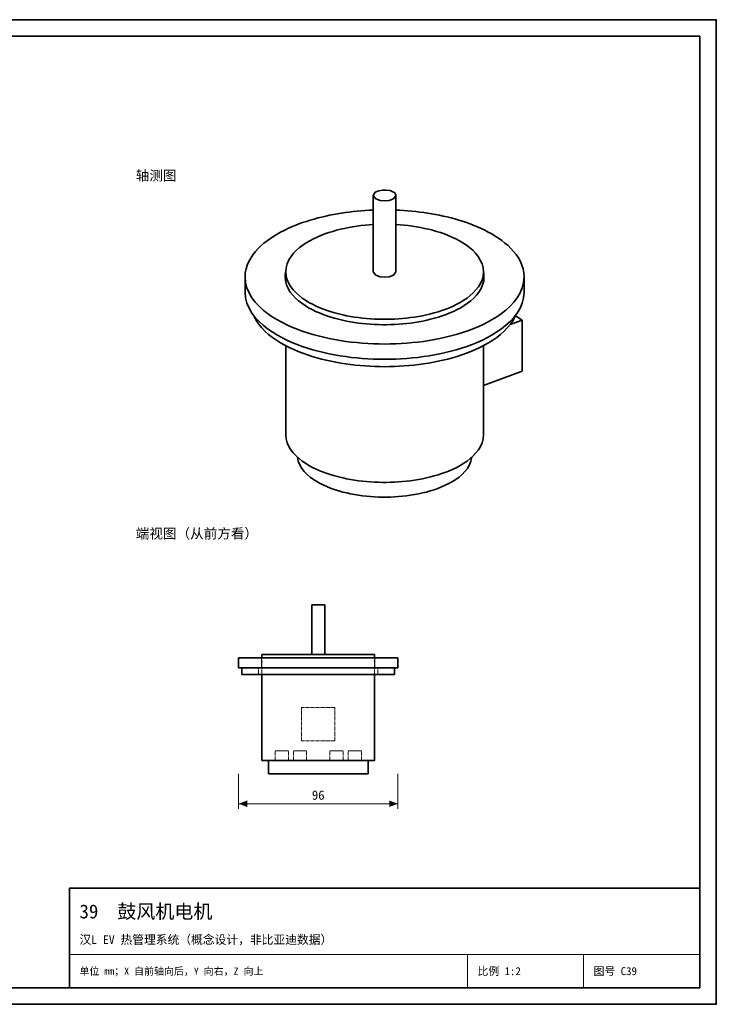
# Model space of a CAD drawing. Header units: millimetres. Extents: x 0 to 420, y 0 to 297.
# Tile 2 of 2: x 210 to 420, y 0 to 297. Entities that reach past the tile are written whole.
import ezdxf
from ezdxf.enums import TextEntityAlignment as Align

# ---------------------------------------------------------------- set-up
doc = ezdxf.new("R2010")
doc.units = ezdxf.units.MM
doc.linetypes.add('DASHED', pattern=[1.524, 1.27, -0.254])
for name, color, linetype, lineweight, true_color in [('DIM', 7, 'Continuous', 18, 0x1e5aa0), ('FRAME', 7, 'Continuous', 35, 0x3c3c3c), ('HIDDEN', 7, 'DASHED', 13, 0x969696), ('OUTLINE', 7, 'Continuous', 35, 0x141414), ('TEXT', 7, 'Continuous', 18, 0x141414), ('THIN', 7, 'Continuous', 13, 0x6e6e6e)]:
    doc.layers.add(name, color=color, linetype=linetype, lineweight=lineweight, true_color=true_color)
doc.styles.add('ZH', font='simsun.ttc')

msp = doc.modelspace()

# ---------------------------------------------------------------- hatches: boundary and pattern name
at = {"layer": 'DIM'}
for points in [[(276, 60.5), (278.6, 59.51), (278.6, 61.49)], [(324, 60.5), (321.4, 61.49), (321.4, 59.51)]]:
    msp.add_hatch(color=7, dxfattribs=at).paths.add_polyline_path(points)

# ---------------------------------------------------------------- linework, layer by layer
for points in [[(276, 69.5), (276, 59)], [(324, 69.5), (324, 59)], [(276, 60.5), (324, 60.5)]]:
    msp.add_lwpolyline(points, dxfattribs=at)
at = {"layer": 'FRAME'}
for points in [[(0, 0), (420, 0), (420, 297), (0, 297)], [(5, 5), (415, 5), (415, 292), (5, 292)], [(225, 5), (415, 5), (415, 35), (225, 35)]]:
    msp.add_lwpolyline(points, close=True, dxfattribs=at)
at = {"layer": 'HIDDEN'}
for points in [[(300, 120.5), (299.68, 120.5), (299.35, 120.5), (299.03, 120.5), (298.7, 120.5), (298.38, 120.5), (298.05, 120.5)], [(301.95, 120.5), (301.62, 120.5), (301.3, 120.5), (300.98, 120.5), (300.65, 120.5), (300.32, 120.5), (300, 120.5)], [(300, 104.5), (298.8, 104.5), (297.6, 104.5), (296.4, 104.5), (295.2, 104.5), (294, 104.5), (292.8, 104.5), (291.6, 104.5), (290.4, 104.5), (289.2, 104.5), (288, 104.5), (286.8, 104.5), (285.6, 104.5), (284.4, 104.5), (283.2, 104.5), (282, 104.5), (280.8, 104.5), (279.6, 104.5), (278.4, 104.5), (277.2, 104.5), (276, 104.5)], [(300, 104.5), (298.78, 104.5), (297.56, 104.5), (296.34, 104.5), (295.11, 104.5), (293.89, 104.5), (292.67, 104.5), (291.45, 104.5), (290.23, 104.5), (289.01, 104.5), (287.79, 104.5), (286.56, 104.5), (285.34, 104.5), (284.12, 104.5), (282.9, 104.5)], [(282.9, 104.5), (284.12, 104.5), (285.34, 104.5), (286.56, 104.5), (287.79, 104.5), (289.01, 104.5), (290.23, 104.5), (291.45, 104.5), (292.67, 104.5), (293.89, 104.5), (295.11, 104.5), (296.34, 104.5), (297.56, 104.5), (298.78, 104.5), (300, 104.5), (301.22, 104.5), (302.44, 104.5), (303.66, 104.5), (304.89, 104.5), (306.11, 104.5), (307.33, 104.5), (308.55, 104.5), (309.77, 104.5), (310.99, 104.5), (312.21, 104.5), (313.44, 104.5), (314.66, 104.5), (315.88, 104.5), (317.1, 104.5)], [(282.9, 101.5), (282.9, 104.5)], [(300, 105.5), (298.79, 105.5), (297.57, 105.5), (296.36, 105.5), (295.14, 105.5), (293.93, 105.5), (292.71, 105.5), (291.5, 105.5), (290.29, 105.5), (289.07, 105.5), (287.86, 105.5), (286.64, 105.5), (285.43, 105.5), (284.21, 105.5), (283, 105.5)], [(283, 99.5), (283, 104.5)], [(300, 105.5), (299.68, 105.5), (299.35, 105.5), (299.03, 105.5), (298.7, 105.5), (298.38, 105.5), (298.05, 105.5)], [(298.05, 105.5), (298.7, 105.5), (299.35, 105.5), (300, 105.5), (300.65, 105.5), (301.3, 105.5), (301.95, 105.5)], [(317, 105.5), (315.79, 105.5), (314.57, 105.5), (313.36, 105.5), (312.14, 105.5), (310.93, 105.5), (309.71, 105.5), (308.5, 105.5), (307.29, 105.5), (306.07, 105.5), (304.86, 105.5), (303.64, 105.5), (302.43, 105.5), (301.21, 105.5), (300, 105.5)], [(301.95, 105.5), (301.62, 105.5), (301.3, 105.5), (300.98, 105.5), (300.65, 105.5), (300.32, 105.5), (300, 105.5)], [(324, 104.5), (322.8, 104.5), (321.6, 104.5), (320.4, 104.5), (319.2, 104.5), (318, 104.5), (316.8, 104.5), (315.6, 104.5), (314.4, 104.5), (313.2, 104.5), (312, 104.5), (310.8, 104.5), (309.6, 104.5), (308.4, 104.5), (307.2, 104.5), (306, 104.5), (304.8, 104.5), (303.6, 104.5), (302.4, 104.5), (301.2, 104.5), (300, 104.5)], [(317.1, 104.5), (315.88, 104.5), (314.66, 104.5), (313.44, 104.5), (312.21, 104.5), (310.99, 104.5), (309.77, 104.5), (308.55, 104.5), (307.33, 104.5), (306.11, 104.5), (304.89, 104.5), (303.66, 104.5), (302.44, 104.5), (301.22, 104.5), (300, 104.5)], [(317, 99.5), (317, 104.5)], [(317.1, 101.5), (317.1, 104.5)], [(300, 101.5), (298.8, 101.5), (297.6, 101.5), (296.4, 101.5), (295.2, 101.5), (294, 101.5), (292.8, 101.5), (291.6, 101.5), (290.4, 101.5), (289.2, 101.5), (288, 101.5), (286.8, 101.5), (285.6, 101.5), (284.4, 101.5), (283.2, 101.5), (282, 101.5), (280.8, 101.5), (279.6, 101.5), (278.4, 101.5), (277.2, 101.5), (276, 101.5)], [(300, 101.5), (298.79, 101.5), (297.58, 101.5), (296.37, 101.5), (295.16, 101.5), (293.95, 101.5), (292.74, 101.5), (291.53, 101.5), (290.32, 101.5), (289.11, 101.5), (287.89, 101.5), (286.68, 101.5), (285.47, 101.5), (284.26, 101.5), (283.05, 101.5), (281.84, 101.5), (280.63, 101.5), (279.42, 101.5), (278.21, 101.5), (277, 101.5)], [(277, 101.5), (278.21, 101.5), (279.42, 101.5), (280.63, 101.5), (281.84, 101.5), (283.05, 101.5), (284.26, 101.5), (285.47, 101.5), (286.68, 101.5), (287.89, 101.5), (289.11, 101.5), (290.32, 101.5), (291.53, 101.5), (292.74, 101.5), (293.95, 101.5), (295.16, 101.5), (296.37, 101.5), (297.58, 101.5), (298.79, 101.5), (300, 101.5), (301.21, 101.5), (302.42, 101.5), (303.63, 101.5), (304.84, 101.5), (306.05, 101.5), (307.26, 101.5), (308.47, 101.5), (309.68, 101.5), (310.89, 101.5), (312.11, 101.5), (313.32, 101.5), (314.53, 101.5), (315.74, 101.5), (316.95, 101.5), (318.16, 101.5), (319.37, 101.5), (320.58, 101.5), (321.79, 101.5), (323, 101.5)], [(300, 101.5), (298.8, 101.5), (297.6, 101.5), (296.4, 101.5), (295.2, 101.5), (294, 101.5), (292.8, 101.5), (291.6, 101.5), (290.4, 101.5), (289.2, 101.5), (288, 101.5), (286.8, 101.5), (285.6, 101.5), (284.4, 101.5), (283.2, 101.5), (282, 101.5)], [(282, 101.5), (283.2, 101.5), (284.4, 101.5), (285.6, 101.5), (286.8, 101.5), (288, 101.5), (289.2, 101.5), (290.4, 101.5), (291.6, 101.5), (292.8, 101.5), (294, 101.5), (295.2, 101.5), (296.4, 101.5), (297.6, 101.5), (298.8, 101.5), (300, 101.5), (301.2, 101.5), (302.4, 101.5), (303.6, 101.5), (304.8, 101.5), (306, 101.5), (307.2, 101.5), (308.4, 101.5), (309.6, 101.5), (310.8, 101.5), (312, 101.5), (313.2, 101.5), (314.4, 101.5), (315.6, 101.5), (316.8, 101.5), (318, 101.5)], [(282, 99.5), (282, 101.5)], [(300, 101.5), (298.78, 101.5), (297.56, 101.5), (296.34, 101.5), (295.11, 101.5), (293.89, 101.5), (292.67, 101.5), (291.45, 101.5), (290.23, 101.5), (289.01, 101.5), (287.79, 101.5), (286.56, 101.5), (285.34, 101.5), (284.12, 101.5), (282.9, 101.5)], [(282.9, 101.5), (284.12, 101.5), (285.34, 101.5), (286.56, 101.5), (287.79, 101.5), (289.01, 101.5), (290.23, 101.5), (291.45, 101.5), (292.67, 101.5), (293.89, 101.5), (295.11, 101.5), (296.34, 101.5), (297.56, 101.5), (298.78, 101.5), (300, 101.5), (301.22, 101.5), (302.44, 101.5), (303.66, 101.5), (304.89, 101.5), (306.11, 101.5), (307.33, 101.5), (308.55, 101.5), (309.77, 101.5), (310.99, 101.5), (312.21, 101.5), (313.44, 101.5), (314.66, 101.5), (315.88, 101.5), (317.1, 101.5)], [(324, 101.5), (322.8, 101.5), (321.6, 101.5), (320.4, 101.5), (319.2, 101.5), (318, 101.5), (316.8, 101.5), (315.6, 101.5), (314.4, 101.5), (313.2, 101.5), (312, 101.5), (310.8, 101.5), (309.6, 101.5), (308.4, 101.5), (307.2, 101.5), (306, 101.5), (304.8, 101.5), (303.6, 101.5), (302.4, 101.5), (301.2, 101.5), (300, 101.5)], [(317.1, 101.5), (315.88, 101.5), (314.66, 101.5), (313.44, 101.5), (312.21, 101.5), (310.99, 101.5), (309.77, 101.5), (308.55, 101.5), (307.33, 101.5), (306.11, 101.5), (304.89, 101.5), (303.66, 101.5), (302.44, 101.5), (301.22, 101.5), (300, 101.5)], [(323, 101.5), (321.79, 101.5), (320.58, 101.5), (319.37, 101.5), (318.16, 101.5), (316.95, 101.5), (315.74, 101.5), (314.53, 101.5), (313.32, 101.5), (312.11, 101.5), (310.89, 101.5), (309.68, 101.5), (308.47, 101.5), (307.26, 101.5), (306.05, 101.5), (304.84, 101.5), (303.63, 101.5), (302.42, 101.5), (301.21, 101.5), (300, 101.5)], [(318, 101.5), (316.8, 101.5), (315.6, 101.5), (314.4, 101.5), (313.2, 101.5), (312, 101.5), (310.8, 101.5), (309.6, 101.5), (308.4, 101.5), (307.2, 101.5), (306, 101.5), (304.8, 101.5), (303.6, 101.5), (302.4, 101.5), (301.2, 101.5), (300, 101.5)], [(318, 99.5), (318, 101.5)], [(300, 99.5), (298.79, 99.5), (297.58, 99.5), (296.37, 99.5), (295.16, 99.5), (293.95, 99.5), (292.74, 99.5), (291.53, 99.5), (290.32, 99.5), (289.11, 99.5), (287.89, 99.5), (286.68, 99.5), (285.47, 99.5), (284.26, 99.5), (283.05, 99.5), (281.84, 99.5), (280.63, 99.5), (279.42, 99.5), (278.21, 99.5), (277, 99.5)], [(300, 99.5), (298.8, 99.5), (297.6, 99.5), (296.4, 99.5), (295.2, 99.5), (294, 99.5), (292.8, 99.5), (291.6, 99.5), (290.4, 99.5), (289.2, 99.5), (288, 99.5), (286.8, 99.5), (285.6, 99.5), (284.4, 99.5), (283.2, 99.5), (282, 99.5)], [(282, 99.5), (283.2, 99.5), (284.4, 99.5), (285.6, 99.5), (286.8, 99.5), (288, 99.5), (289.2, 99.5), (290.4, 99.5), (291.6, 99.5), (292.8, 99.5), (294, 99.5), (295.2, 99.5), (296.4, 99.5), (297.6, 99.5), (298.8, 99.5), (300, 99.5), (301.2, 99.5), (302.4, 99.5), (303.6, 99.5), (304.8, 99.5), (306, 99.5), (307.2, 99.5), (308.4, 99.5), (309.6, 99.5), (310.8, 99.5), (312, 99.5), (313.2, 99.5), (314.4, 99.5), (315.6, 99.5), (316.8, 99.5), (318, 99.5)], [(323, 99.5), (321.79, 99.5), (320.58, 99.5), (319.37, 99.5), (318.16, 99.5), (316.95, 99.5), (315.74, 99.5), (314.53, 99.5), (313.32, 99.5), (312.11, 99.5), (310.89, 99.5), (309.68, 99.5), (308.47, 99.5), (307.26, 99.5), (306.05, 99.5), (304.84, 99.5), (303.63, 99.5), (302.42, 99.5), (301.21, 99.5), (300, 99.5)], [(318, 99.5), (316.8, 99.5), (315.6, 99.5), (314.4, 99.5), (313.2, 99.5), (312, 99.5), (310.8, 99.5), (309.6, 99.5), (308.4, 99.5), (307.2, 99.5), (306, 99.5), (304.8, 99.5), (303.6, 99.5), (302.4, 99.5), (301.2, 99.5), (300, 99.5)], [(305, 89.5), (295, 89.5)], [(295, 79.5), (295, 89.5)], [(305, 89.5), (295, 89.5)], [(295, 79.5), (295, 89.5)], [(305, 79.5), (305, 89.5)], [(305, 79.5), (305, 89.5)], [(305, 79.5), (295, 79.5)], [(305, 79.5), (295, 79.5)], [(289, 76.5), (288.67, 76.5), (288.33, 76.5), (288, 76.5), (287.67, 76.5), (287.33, 76.5), (287, 76.5)], [(287, 76.5), (287.67, 76.5), (288.33, 76.5), (289, 76.5), (289.67, 76.5), (290.33, 76.5), (291, 76.5)], [(287, 73.5), (287, 76.5)], [(291, 76.5), (290.67, 76.5), (290.33, 76.5), (290, 76.5), (289.67, 76.5), (289.33, 76.5), (289, 76.5)], [(291, 73.5), (291, 76.5)], [(294.5, 76.5), (294.17, 76.5), (293.83, 76.5), (293.5, 76.5), (293.17, 76.5), (292.83, 76.5), (292.5, 76.5)], [(292.5, 76.5), (293.17, 76.5), (293.83, 76.5), (294.5, 76.5), (295.17, 76.5), (295.83, 76.5), (296.5, 76.5)], [(294.5, 76.5), (294.17, 76.5), (293.83, 76.5), (293.5, 76.5), (293.17, 76.5), (292.83, 76.5), (292.5, 76.5)], [(292.5, 76.5), (293.17, 76.5), (293.83, 76.5), (294.5, 76.5), (295.17, 76.5), (295.83, 76.5), (296.5, 76.5)], [(292.5, 73.5), (292.5, 76.5)], [(292.5, 73.5), (292.5, 76.5)], [(296.5, 76.5), (296.17, 76.5), (295.83, 76.5), (295.5, 76.5), (295.17, 76.5), (294.83, 76.5), (294.5, 76.5)], [(296.5, 76.5), (296.17, 76.5), (295.83, 76.5), (295.5, 76.5), (295.17, 76.5), (294.83, 76.5), (294.5, 76.5)], [(296.5, 73.5), (296.5, 76.5)], [(296.5, 73.5), (296.5, 76.5)], [(305.5, 76.5), (305.17, 76.5), (304.83, 76.5), (304.5, 76.5), (304.17, 76.5), (303.83, 76.5), (303.5, 76.5)], [(303.5, 76.5), (304.17, 76.5), (304.83, 76.5), (305.5, 76.5), (306.17, 76.5), (306.83, 76.5), (307.5, 76.5)], [(305.5, 76.5), (305.17, 76.5), (304.83, 76.5), (304.5, 76.5), (304.17, 76.5), (303.83, 76.5), (303.5, 76.5)], [(303.5, 76.5), (304.17, 76.5), (304.83, 76.5), (305.5, 76.5), (306.17, 76.5), (306.83, 76.5), (307.5, 76.5)], [(303.5, 73.5), (303.5, 76.5)], [(303.5, 73.5), (303.5, 76.5)], [(307.5, 76.5), (307.17, 76.5), (306.83, 76.5), (306.5, 76.5), (306.17, 76.5), (305.83, 76.5), (305.5, 76.5)], [(307.5, 76.5), (307.17, 76.5), (306.83, 76.5), (306.5, 76.5), (306.17, 76.5), (305.83, 76.5), (305.5, 76.5)], [(307.5, 73.5), (307.5, 76.5)], [(307.5, 73.5), (307.5, 76.5)], [(311, 76.5), (310.67, 76.5), (310.33, 76.5), (310, 76.5), (309.67, 76.5), (309.33, 76.5), (309, 76.5)], [(309, 76.5), (309.67, 76.5), (310.33, 76.5), (311, 76.5), (311.67, 76.5), (312.33, 76.5), (313, 76.5)], [(309, 73.5), (309, 76.5)], [(313, 76.5), (312.67, 76.5), (312.33, 76.5), (312, 76.5), (311.67, 76.5), (311.33, 76.5), (311, 76.5)], [(313, 73.5), (313, 76.5)], [(300, 73.5), (298.79, 73.5), (297.57, 73.5), (296.36, 73.5), (295.14, 73.5), (293.93, 73.5), (292.71, 73.5), (291.5, 73.5), (290.29, 73.5), (289.07, 73.5), (287.86, 73.5), (286.64, 73.5), (285.43, 73.5), (284.21, 73.5), (283, 73.5)], [(300, 73.5), (298.75, 73.5), (297.5, 73.5), (296.25, 73.5), (295, 73.5), (293.75, 73.5), (292.5, 73.5), (291.25, 73.5), (290, 73.5), (288.75, 73.5), (287.5, 73.5), (286.25, 73.5), (285, 73.5)], [(285, 73.5), (286.2, 73.5), (287.4, 73.5), (288.6, 73.5), (289.8, 73.5), (291, 73.5), (292.2, 73.5), (293.4, 73.5), (294.6, 73.5), (295.8, 73.5), (297, 73.5), (298.2, 73.5), (299.4, 73.5), (300.6, 73.5), (301.8, 73.5), (303, 73.5), (304.2, 73.5), (305.4, 73.5), (306.6, 73.5), (307.8, 73.5), (309, 73.5), (310.2, 73.5), (311.4, 73.5), (312.6, 73.5), (313.8, 73.5), (315, 73.5)], [(289, 73.5), (288.67, 73.5), (288.33, 73.5), (288, 73.5), (287.67, 73.5), (287.33, 73.5), (287, 73.5)], [(287, 73.5), (287.67, 73.5), (288.33, 73.5), (289, 73.5), (289.67, 73.5), (290.33, 73.5), (291, 73.5)], [(291, 73.5), (290.67, 73.5), (290.33, 73.5), (290, 73.5), (289.67, 73.5), (289.33, 73.5), (289, 73.5)], [(294.5, 73.5), (294.17, 73.5), (293.83, 73.5), (293.5, 73.5), (293.17, 73.5), (292.83, 73.5), (292.5, 73.5)], [(292.5, 73.5), (293.17, 73.5), (293.83, 73.5), (294.5, 73.5), (295.17, 73.5), (295.83, 73.5), (296.5, 73.5)], [(294.5, 73.5), (294.17, 73.5), (293.83, 73.5), (293.5, 73.5), (293.17, 73.5), (292.83, 73.5), (292.5, 73.5)], [(292.5, 73.5), (293.17, 73.5), (293.83, 73.5), (294.5, 73.5), (295.17, 73.5), (295.83, 73.5), (296.5, 73.5)], [(296.5, 73.5), (296.17, 73.5), (295.83, 73.5), (295.5, 73.5), (295.17, 73.5), (294.83, 73.5), (294.5, 73.5)], [(296.5, 73.5), (296.17, 73.5), (295.83, 73.5), (295.5, 73.5), (295.17, 73.5), (294.83, 73.5), (294.5, 73.5)], [(317, 73.5), (315.79, 73.5), (314.57, 73.5), (313.36, 73.5), (312.14, 73.5), (310.93, 73.5), (309.71, 73.5), (308.5, 73.5), (307.29, 73.5), (306.07, 73.5), (304.86, 73.5), (303.64, 73.5), (302.43, 73.5), (301.21, 73.5), (300, 73.5)], [(315, 73.5), (313.75, 73.5), (312.5, 73.5), (311.25, 73.5), (310, 73.5), (308.75, 73.5), (307.5, 73.5), (306.25, 73.5), (305, 73.5), (303.75, 73.5), (302.5, 73.5), (301.25, 73.5), (300, 73.5)], [(305.5, 73.5), (305.17, 73.5), (304.83, 73.5), (304.5, 73.5), (304.17, 73.5), (303.83, 73.5), (303.5, 73.5)], [(303.5, 73.5), (304.17, 73.5), (304.83, 73.5), (305.5, 73.5), (306.17, 73.5), (306.83, 73.5), (307.5, 73.5)], [(305.5, 73.5), (305.17, 73.5), (304.83, 73.5), (304.5, 73.5), (304.17, 73.5), (303.83, 73.5), (303.5, 73.5)], [(303.5, 73.5), (304.17, 73.5), (304.83, 73.5), (305.5, 73.5), (306.17, 73.5), (306.83, 73.5), (307.5, 73.5)], [(307.5, 73.5), (307.17, 73.5), (306.83, 73.5), (306.5, 73.5), (306.17, 73.5), (305.83, 73.5), (305.5, 73.5)], [(307.5, 73.5), (307.17, 73.5), (306.83, 73.5), (306.5, 73.5), (306.17, 73.5), (305.83, 73.5), (305.5, 73.5)], [(311, 73.5), (310.67, 73.5), (310.33, 73.5), (310, 73.5), (309.67, 73.5), (309.33, 73.5), (309, 73.5)], [(309, 73.5), (309.67, 73.5), (310.33, 73.5), (311, 73.5), (311.67, 73.5), (312.33, 73.5), (313, 73.5)], [(313, 73.5), (312.67, 73.5), (312.33, 73.5), (312, 73.5), (311.67, 73.5), (311.33, 73.5), (311, 73.5)], [(300, 69.5), (298.75, 69.5), (297.5, 69.5), (296.25, 69.5), (295, 69.5), (293.75, 69.5), (292.5, 69.5), (291.25, 69.5), (290, 69.5), (288.75, 69.5), (287.5, 69.5), (286.25, 69.5), (285, 69.5)], [(315, 69.5), (313.75, 69.5), (312.5, 69.5), (311.25, 69.5), (310, 69.5), (308.75, 69.5), (307.5, 69.5), (306.25, 69.5), (305, 69.5), (303.75, 69.5), (302.5, 69.5), (301.25, 69.5), (300, 69.5)]]:
    msp.add_lwpolyline(points, dxfattribs=at)
at = {"layer": 'OUTLINE'}
for points in [[(322.71, 245), (321.65, 245.44), (320.51, 245.62), (319.36, 245.61), (318.23, 245.4), (317.18, 244.93), (316.58, 244)], [(316.58, 244), (317.36, 242.95), (318.64, 242.49), (320, 242.35), (321.36, 242.49), (322.64, 242.95), (323.42, 244)], [(316.58, 220.95), (316.58, 244)], [(323.42, 244), (323.39, 244.21), (323.31, 244.41), (323.19, 244.58), (323.05, 244.74), (322.89, 244.88), (322.71, 245)], [(323.42, 220.95), (323.42, 244)], [(316.58, 239.58), (315.38, 239.53), (314.17, 239.45), (312.97, 239.36), (311.77, 239.26), (310.57, 239.13), (309.37, 238.99), (308.18, 238.83), (306.99, 238.66), (305.8, 238.46), (304.61, 238.25), (303.43, 238.01), (302.25, 237.76), (301.07, 237.48), (299.9, 237.19), (298.74, 236.87), (297.58, 236.54), (296.43, 236.17), (295.29, 235.79), (294.15, 235.38), (293.03, 234.94), (291.92, 234.48), (290.82, 233.99), (289.73, 233.46), (288.66, 232.91), (287.61, 232.32), (286.57, 231.7), (285.57, 231.04), (284.59, 230.33), (283.64, 229.59), (282.73, 228.8), (281.87, 227.96), (281.06, 227.06), (280.31, 226.12), (279.64, 225.11), (279.06, 224.06), (278.58, 222.95), (278.23, 221.8), (278.01, 220.61), (277.93, 219.41)], [(353.34, 231.75), (352.31, 232.37), (351.26, 232.95), (350.19, 233.5), (349.11, 234.02), (348.01, 234.51), (346.9, 234.97), (345.78, 235.4), (344.65, 235.81), (343.51, 236.19), (342.36, 236.55), (341.21, 236.89), (340.05, 237.2), (338.88, 237.5), (337.71, 237.77), (336.53, 238.02), (335.35, 238.25), (334.17, 238.47), (332.99, 238.66), (331.8, 238.84), (330.6, 238.99), (329.41, 239.14), (328.22, 239.26), (327.02, 239.36), (325.82, 239.45), (324.62, 239.53), (323.42, 239.58)], [(316.58, 235.19), (315.34, 235.11), (314.1, 235), (312.87, 234.87), (311.64, 234.71), (310.41, 234.52), (309.18, 234.3), (307.96, 234.06), (306.75, 233.79), (305.55, 233.48), (304.35, 233.15), (303.16, 232.78), (301.99, 232.37), (300.83, 231.92), (299.69, 231.44), (298.56, 230.9), (297.46, 230.33), (296.39, 229.69), (295.36, 229.01), (294.37, 228.26), (293.43, 227.44), (292.57, 226.55), (291.8, 225.57), (291.14, 224.52), (290.64, 223.38), (290.31, 222.18), (290.2, 220.95)], [(343.62, 229.69), (342.55, 230.32), (341.45, 230.9), (340.32, 231.43), (339.18, 231.92), (338.02, 232.36), (336.84, 232.77), (335.66, 233.14), (334.46, 233.48), (333.25, 233.79), (332.04, 234.06), (330.82, 234.3), (329.6, 234.52), (328.37, 234.71), (327.13, 234.87), (325.9, 235), (324.66, 235.11), (323.42, 235.19)], [(362.07, 219.41), (361.99, 220.62), (361.77, 221.81), (361.41, 222.97), (360.93, 224.09), (360.34, 225.15), (359.66, 226.15), (358.91, 227.1), (358.09, 228), (357.22, 228.84), (356.3, 229.64), (355.35, 230.38), (354.36, 231.09), (353.34, 231.75)], [(349.8, 220.95), (349.69, 222.18), (349.37, 223.38), (348.86, 224.51), (348.21, 225.57), (347.44, 226.54), (346.57, 227.43), (345.64, 228.25), (344.65, 229), (343.62, 229.69)], [(290.2, 220.97), (290.15, 220.71), (290.11, 220.45), (290.07, 220.19), (290.05, 219.93), (290.03, 219.67), (290.03, 219.41)], [(290.2, 220.95), (290.31, 219.74), (290.61, 218.57), (291.1, 217.46), (291.72, 216.43), (292.46, 215.47), (293.3, 214.59), (294.2, 213.78), (295.15, 213.04), (296.15, 212.35), (297.19, 211.72), (298.25, 211.15), (299.34, 210.62), (300.45, 210.13), (301.58, 209.68), (302.72, 209.27), (303.87, 208.9), (305.03, 208.55), (306.2, 208.24), (307.38, 207.96), (308.56, 207.71), (309.75, 207.49), (310.95, 207.29), (312.15, 207.12), (313.35, 206.97), (314.56, 206.85), (315.76, 206.76), (316.97, 206.69), (318.18, 206.64), (319.39, 206.62), (320.61, 206.62), (321.82, 206.64), (323.03, 206.69), (324.24, 206.76), (325.44, 206.85), (326.65, 206.97), (327.85, 207.12), (329.05, 207.29), (330.25, 207.49), (331.44, 207.71), (332.62, 207.96), (333.8, 208.24), (334.97, 208.55), (336.13, 208.9), (337.28, 209.27), (338.42, 209.68), (339.55, 210.13), (340.66, 210.62), (341.75, 211.15), (342.81, 211.72), (343.85, 212.35), (344.85, 213.04), (345.8, 213.78), (346.7, 214.59), (347.54, 215.47), (348.28, 216.43), (348.9, 217.46), (349.39, 218.57), (349.69, 219.74), (349.8, 220.95)], [(290.2, 217.85), (290.2, 220.95)], [(316.58, 220.95), (317.36, 219.9), (318.64, 219.44), (320, 219.3), (321.36, 219.44), (322.64, 219.9), (323.42, 220.95)], [(349.97, 219.41), (349.97, 219.67), (349.95, 219.93), (349.93, 220.19), (349.89, 220.45), (349.85, 220.71), (349.8, 220.97)], [(349.8, 217.85), (349.8, 220.95)], [(277.93, 219.41), (278.08, 217.74), (278.5, 216.11), (279.16, 214.57), (280.02, 213.12), (281.03, 211.78), (282.18, 210.55), (283.42, 209.42), (284.74, 208.38), (286.12, 207.42), (287.55, 206.53), (289.02, 205.72), (290.53, 204.97), (292.06, 204.28), (293.62, 203.65), (295.2, 203.07), (296.79, 202.53), (298.4, 202.05), (300.02, 201.6), (301.65, 201.2), (303.3, 200.84), (304.95, 200.51), (306.6, 200.23), (308.27, 199.98), (309.93, 199.76), (311.61, 199.58), (313.28, 199.43), (314.96, 199.32), (316.64, 199.24), (318.32, 199.19), (320, 199.17), (321.68, 199.19), (323.36, 199.24), (325.04, 199.32), (326.72, 199.43), (328.39, 199.58), (330.07, 199.76), (331.73, 199.98), (333.4, 200.23), (335.05, 200.51), (336.7, 200.84), (338.35, 201.2), (339.98, 201.6), (341.6, 202.05), (343.21, 202.53), (344.8, 203.07), (346.38, 203.65), (347.94, 204.28), (349.47, 204.97), (350.98, 205.72), (352.45, 206.53), (353.88, 207.42), (355.26, 208.38), (356.58, 209.42), (357.82, 210.55), (358.97, 211.78), (359.98, 213.12), (360.84, 214.57), (361.5, 216.11), (361.92, 217.74), (362.07, 219.41)], [(277.93, 214.8), (277.93, 219.41)], [(290.03, 219.41), (290.13, 218.2), (290.44, 217.02), (290.93, 215.9), (291.56, 214.86), (292.3, 213.9), (293.14, 213.01), (294.04, 212.2), (295.01, 211.45), (296.01, 210.77), (297.05, 210.13), (298.13, 209.55), (299.22, 209.02), (300.34, 208.53), (301.47, 208.08), (302.61, 207.67), (303.77, 207.29), (304.94, 206.94), (306.12, 206.63), (307.3, 206.35), (308.5, 206.1), (309.69, 205.87), (310.9, 205.67), (312.1, 205.5), (313.31, 205.36), (314.52, 205.23), (315.74, 205.14), (316.96, 205.07), (318.17, 205.02), (319.39, 204.99), (320.61, 204.99), (321.83, 205.02), (323.04, 205.07), (324.26, 205.14), (325.48, 205.23), (326.69, 205.36), (327.9, 205.5), (329.1, 205.67), (330.31, 205.87), (331.5, 206.1), (332.7, 206.35), (333.88, 206.63), (335.06, 206.94), (336.23, 207.29), (337.39, 207.67), (338.53, 208.08), (339.66, 208.53), (340.78, 209.02), (341.87, 209.55), (342.95, 210.13), (343.99, 210.77), (344.99, 211.45), (345.96, 212.2), (346.86, 213.01), (347.7, 213.9), (348.44, 214.86), (349.07, 215.9), (349.56, 217.02), (349.87, 218.2), (349.97, 219.41)], [(362.07, 214.8), (362.07, 219.41)], [(277.93, 214.8), (278.08, 213.13), (278.5, 211.5), (279.16, 209.96), (280.02, 208.51), (281.03, 207.17), (282.18, 205.94), (283.42, 204.81), (284.74, 203.77), (286.12, 202.81), (287.55, 201.92), (289.02, 201.11), (290.53, 200.36), (292.06, 199.67), (293.62, 199.04), (295.2, 198.46), (296.79, 197.92), (298.4, 197.44), (300.02, 196.99), (301.65, 196.59), (303.3, 196.23), (304.95, 195.9), (306.6, 195.62), (308.27, 195.37), (309.93, 195.15), (311.61, 194.97), (313.28, 194.82), (314.96, 194.71), (316.64, 194.63), (318.32, 194.58), (320, 194.56), (321.68, 194.58), (323.36, 194.63), (325.04, 194.71), (326.72, 194.82), (328.39, 194.97), (330.07, 195.15), (331.73, 195.37), (333.4, 195.62), (335.05, 195.9), (336.7, 196.23), (338.35, 196.59), (339.98, 196.99), (341.6, 197.44), (343.21, 197.92), (344.8, 198.46), (346.38, 199.04), (347.94, 199.67), (349.47, 200.36), (350.98, 201.11), (352.45, 201.92), (353.88, 202.81), (355.26, 203.77), (356.58, 204.81), (357.82, 205.94), (358.97, 207.17), (359.98, 208.51), (360.84, 209.96), (361.5, 211.5), (361.92, 213.13), (362.07, 214.8)], [(280.51, 207.83), (281.17, 206.51), (281.98, 205.27), (282.91, 204.13), (283.94, 203.06), (285.04, 202.07), (286.2, 201.16), (287.41, 200.31), (288.66, 199.53), (289.95, 198.8), (291.26, 198.13), (292.6, 197.5), (293.96, 196.92), (295.34, 196.39), (296.73, 195.89), (298.13, 195.43), (299.55, 195.01), (300.98, 194.63), (302.41, 194.28), (303.86, 193.96), (305.3, 193.67), (306.76, 193.41), (308.22, 193.18), (309.68, 192.98), (311.15, 192.81), (312.62, 192.66), (314.09, 192.54), (315.57, 192.45), (317.05, 192.39), (318.52, 192.35), (320, 192.33), (321.48, 192.35), (322.95, 192.39), (324.43, 192.45), (325.91, 192.54), (327.38, 192.66), (328.85, 192.81), (330.32, 192.98), (331.78, 193.18), (333.24, 193.41), (334.7, 193.67), (336.14, 193.96), (337.59, 194.28), (339.02, 194.63), (340.45, 195.01), (341.87, 195.43), (343.27, 195.89), (344.66, 196.39), (346.04, 196.92), (347.4, 197.5), (348.74, 198.13), (350.05, 198.8), (351.34, 199.53), (352.59, 200.31), (353.8, 201.16), (354.96, 202.07), (356.06, 203.06), (357.09, 204.13), (358.02, 205.27), (358.83, 206.51), (359.49, 207.83)], [(357.85, 205.05), (361.47, 206.39)], [(361.47, 206.39), (359.42, 207.67)], [(361.47, 191.02), (361.47, 206.39)], [(290.2, 171.77), (290.2, 198.66)], [(349.8, 171.77), (349.8, 198.66)], [(349.8, 186.7), (361.47, 191.02)], [(290.2, 171.77), (290.31, 170.57), (290.61, 169.4), (291.1, 168.29), (291.72, 167.25), (292.46, 166.3), (293.3, 165.42), (294.2, 164.61), (295.15, 163.86), (296.15, 163.18), (297.19, 162.55), (298.25, 161.97), (299.34, 161.44), (300.45, 160.96), (301.58, 160.51), (302.72, 160.1), (303.87, 159.72), (305.03, 159.38), (306.2, 159.07), (307.38, 158.79), (308.56, 158.54), (309.75, 158.31), (310.95, 158.12), (312.15, 157.95), (313.35, 157.8), (314.56, 157.68), (315.76, 157.59), (316.97, 157.51), (318.18, 157.47), (319.39, 157.44), (320.61, 157.44), (321.82, 157.47), (323.03, 157.51), (324.24, 157.59), (325.44, 157.68), (326.65, 157.8), (327.85, 157.95), (329.05, 158.12), (330.25, 158.31), (331.44, 158.54), (332.62, 158.79), (333.8, 159.07), (334.97, 159.38), (336.13, 159.72), (337.28, 160.1), (338.42, 160.51), (339.55, 160.96), (340.66, 161.44), (341.75, 161.97), (342.81, 162.55), (343.85, 163.18), (344.85, 163.86), (345.8, 164.61), (346.7, 165.42), (347.54, 166.3), (348.28, 167.25), (348.9, 168.29), (349.39, 169.4), (349.69, 170.57), (349.8, 171.77)], [(293.74, 165), (293.98, 163.81), (294.43, 162.69), (295.04, 161.65), (295.79, 160.69), (296.64, 159.83), (297.56, 159.04), (298.54, 158.32), (299.56, 157.67), (300.62, 157.08), (301.7, 156.55), (302.81, 156.06), (303.94, 155.61), (305.08, 155.21), (306.24, 154.85), (307.41, 154.53), (308.58, 154.24), (309.77, 153.98), (310.96, 153.75), (312.15, 153.56), (313.35, 153.39), (314.56, 153.25), (315.76, 153.15), (316.97, 153.06), (318.18, 153.01), (319.39, 152.98), (320.61, 152.98), (321.82, 153.01), (323.03, 153.06), (324.24, 153.15), (325.44, 153.25), (326.65, 153.39), (327.85, 153.56), (329.04, 153.75), (330.23, 153.98), (331.42, 154.24), (332.59, 154.53), (333.76, 154.85), (334.92, 155.21), (336.06, 155.61), (337.19, 156.06), (338.3, 156.55), (339.38, 157.08), (340.44, 157.67), (341.46, 158.32), (342.44, 159.04), (343.36, 159.83), (344.21, 160.69), (344.96, 161.65), (345.57, 162.69), (346.02, 163.81), (346.26, 165)], [(298.05, 120.5), (298.7, 120.5), (299.35, 120.5), (300, 120.5), (300.65, 120.5), (301.3, 120.5), (301.95, 120.5)], [(298.05, 105.5), (298.05, 120.5)], [(301.95, 105.5), (301.95, 120.5)], [(276, 104.5), (277.2, 104.5), (278.4, 104.5), (279.6, 104.5), (280.8, 104.5), (282, 104.5), (283.2, 104.5), (284.4, 104.5), (285.6, 104.5), (286.8, 104.5), (288, 104.5), (289.2, 104.5), (290.4, 104.5), (291.6, 104.5), (292.8, 104.5), (294, 104.5), (295.2, 104.5), (296.4, 104.5), (297.6, 104.5), (298.8, 104.5), (300, 104.5), (301.2, 104.5), (302.4, 104.5), (303.6, 104.5), (304.8, 104.5), (306, 104.5), (307.2, 104.5), (308.4, 104.5), (309.6, 104.5), (310.8, 104.5), (312, 104.5), (313.2, 104.5), (314.4, 104.5), (315.6, 104.5), (316.8, 104.5), (318, 104.5), (319.2, 104.5), (320.4, 104.5), (321.6, 104.5), (322.8, 104.5), (324, 104.5)], [(276, 101.5), (276, 104.5)], [(283, 105.5), (284.21, 105.5), (285.43, 105.5), (286.64, 105.5), (287.86, 105.5), (289.07, 105.5), (290.29, 105.5), (291.5, 105.5), (292.71, 105.5), (293.93, 105.5), (295.14, 105.5), (296.36, 105.5), (297.57, 105.5), (298.79, 105.5), (300, 105.5), (301.21, 105.5), (302.43, 105.5), (303.64, 105.5), (304.86, 105.5), (306.07, 105.5), (307.29, 105.5), (308.5, 105.5), (309.71, 105.5), (310.93, 105.5), (312.14, 105.5), (313.36, 105.5), (314.57, 105.5), (315.79, 105.5), (317, 105.5)], [(283, 104.5), (283, 105.5)], [(317, 104.5), (317, 105.5)], [(324, 101.5), (324, 104.5)], [(276, 101.5), (277.2, 101.5), (278.4, 101.5), (279.6, 101.5), (280.8, 101.5), (282, 101.5), (283.2, 101.5), (284.4, 101.5), (285.6, 101.5), (286.8, 101.5), (288, 101.5), (289.2, 101.5), (290.4, 101.5), (291.6, 101.5), (292.8, 101.5), (294, 101.5), (295.2, 101.5), (296.4, 101.5), (297.6, 101.5), (298.8, 101.5), (300, 101.5), (301.2, 101.5), (302.4, 101.5), (303.6, 101.5), (304.8, 101.5), (306, 101.5), (307.2, 101.5), (308.4, 101.5), (309.6, 101.5), (310.8, 101.5), (312, 101.5), (313.2, 101.5), (314.4, 101.5), (315.6, 101.5), (316.8, 101.5), (318, 101.5), (319.2, 101.5), (320.4, 101.5), (321.6, 101.5), (322.8, 101.5), (324, 101.5)], [(277, 99.5), (277, 101.5)], [(323, 99.5), (323, 101.5)], [(277, 99.5), (278.21, 99.5), (279.42, 99.5), (280.63, 99.5), (281.84, 99.5), (283.05, 99.5), (284.26, 99.5), (285.47, 99.5), (286.68, 99.5), (287.89, 99.5), (289.11, 99.5), (290.32, 99.5), (291.53, 99.5), (292.74, 99.5), (293.95, 99.5), (295.16, 99.5), (296.37, 99.5), (297.58, 99.5), (298.79, 99.5), (300, 99.5), (301.21, 99.5), (302.42, 99.5), (303.63, 99.5), (304.84, 99.5), (306.05, 99.5), (307.26, 99.5), (308.47, 99.5), (309.68, 99.5), (310.89, 99.5), (312.11, 99.5), (313.32, 99.5), (314.53, 99.5), (315.74, 99.5), (316.95, 99.5), (318.16, 99.5), (319.37, 99.5), (320.58, 99.5), (321.79, 99.5), (323, 99.5)], [(283, 73.5), (283, 99.5)], [(317, 73.5), (317, 99.5)], [(283, 73.5), (284.21, 73.5), (285.43, 73.5), (286.64, 73.5), (287.86, 73.5), (289.07, 73.5), (290.29, 73.5), (291.5, 73.5), (292.71, 73.5), (293.93, 73.5), (295.14, 73.5), (296.36, 73.5), (297.57, 73.5), (298.79, 73.5), (300, 73.5), (301.21, 73.5), (302.43, 73.5), (303.64, 73.5), (304.86, 73.5), (306.07, 73.5), (307.29, 73.5), (308.5, 73.5), (309.71, 73.5), (310.93, 73.5), (312.14, 73.5), (313.36, 73.5), (314.57, 73.5), (315.79, 73.5), (317, 73.5)], [(285, 69.5), (285, 73.5)], [(315, 69.5), (315, 73.5)], [(285, 69.5), (286.2, 69.5), (287.4, 69.5), (288.6, 69.5), (289.8, 69.5), (291, 69.5), (292.2, 69.5), (293.4, 69.5), (294.6, 69.5), (295.8, 69.5), (297, 69.5), (298.2, 69.5), (299.4, 69.5), (300.6, 69.5), (301.8, 69.5), (303, 69.5), (304.2, 69.5), (305.4, 69.5), (306.6, 69.5), (307.8, 69.5), (309, 69.5), (310.2, 69.5), (311.4, 69.5), (312.6, 69.5), (313.8, 69.5), (315, 69.5)]]:
    msp.add_lwpolyline(points, dxfattribs=at)
at = {"layer": 'THIN'}
for points in [[(225, 15), (415, 15)], [(345, 5), (345, 15)], [(380, 5), (380, 15)]]:
    msp.add_lwpolyline(points, dxfattribs=at)

# ---------------------------------------------------------------- texts
at = {"layer": 'DIM', "style": 'ZH'}
msp.add_text('96', height=2.8, dxfattribs=at).set_placement((300, 63.1), align=Align.MIDDLE_CENTER)
at = {"layer": 'TEXT', "style": 'ZH'}
for s, height, p in [('轴测图', 3, (245, 250)), ('端视图（从前方看）', 3, (245, 142)), ('39  鼓风机电机', 4.2, (228, 28)), ('汉L EV 热管理系统（概念设计，非比亚迪数据）', 2.6, (228, 19.5)), ('单位 mm；X 自前轴向后，Y 向右，Z 向上', 2.2, (228, 10)), ('比例 1:2', 2.4, (348, 10)), ('图号 C39', 2.4, (383, 10))]:
    msp.add_text(s, height=height, dxfattribs=at).set_placement(p, align=Align.MIDDLE_LEFT)

doc.saveas('drawing.dxf')
